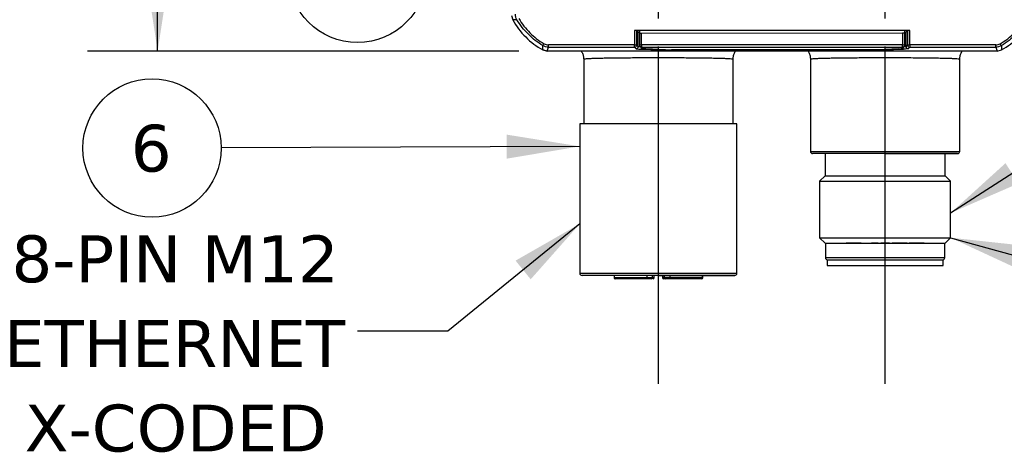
# Model space of a CAD drawing. Header units: millimetres. Extents: x 13 to 546, y 13 to 419.
# Tile 10 of 48: x 160 to 249, y 191 to 230. Entities that reach past the tile are written whole.
import ezdxf

# ---------------------------------------------------------------- set-up
doc = ezdxf.new("R2010")
doc.units = ezdxf.units.MM
doc.header["$LTSCALE"] = 2
doc.linetypes.add('SLD-Center', pattern=[19.05, 15.24, -1.27, 1.27, -1.27])
doc.linetypes.add('SLD-Solid', pattern=[0])
doc.layers.add('CENTER', color=40, linetype='SLD-Center')
doc.layers.add('DIMENSIONS', color=140, linetype='SLD-Solid', lineweight=25)
doc.layers.add('TEXT', color=140, linetype='SLD-Solid', lineweight=25)
doc.styles.add('SLDTEXTSTYLE0', font='VERDANA.TTF')
doc.styles.get("Standard").update_dxf_attribs({"font": 'VERDANA.TTF'})
doc.dimstyles.new('SLDDIMSTYLE0', dxfattribs={"dimtxt": 4.316016, "dimasz": 6.604, "dimexe": 0, "dimexo": 0.0625, "dimgap": 1.079004, "dimtad": 0, "dimtih": 1, "dimtoh": 1, "dimrnd": 1e-09, "dimzin": 12, "dimdsep": 46, "dimtxsty": 'SLDTEXTSTYLE0', "dimsah": 1, "dimcen": 0.09, "dimadec": 0, "dimazin": 3, "dimtfac": 1, "dimtofl": 0, "dimtmove": 0, "dimatfit": 3, "dimfxl": 0, "dimfrac": 2, "dimtolj": 1, "dimtzin": 12, "dimarcsym": 0})
doc.dimstyles.new('SLDDIMSTYLE1', dxfattribs={"dimtxt": 0.18, "dimasz": 6.604, "dimexe": 0, "dimexo": 0.0625, "dimgap": 0, "dimtad": 0, "dimtih": 1, "dimtoh": 1, "dimdec": 0, "dimrnd": 1e-09, "dimzin": 0, "dimdsep": 46, "dimtxsty": 'Standard', "dimsah": 1, "dimcen": 0.09, "dimadec": 0, "dimazin": 0, "dimtfac": 6.604, "dimtdec": 0, "dimtofl": 0, "dimtmove": 0, "dimatfit": 3, "dimfxl": 0, "dimfrac": 2, "dimtolj": 1, "dimtzin": 0, "dimarcsym": 0})

# ---------------------------------------------------------------- blocks, each defined once
blk = doc.blocks.new('_D_1')
at = {"layer": 'DIMENSIONS'}
for p, q in [((204.822, 284.271), (165.811, 284.271)), ((172.161, 284.271), (172.161, 267.128)), ((165.748, 259.302), (164.299, 259.302)), ((164.299, 259.302), (164.299, 252.443)), ((178.574, 259.302), (180.023, 259.302)), ((180.023, 259.302), (180.023, 252.443)), ((164.299, 252.443), (165.748, 252.443)), ((180.023, 252.443), (178.574, 252.443)), ((172.161, 226.764), (172.161, 251.476)), ((204.822, 226.764), (165.811, 226.764))]:
    blk.add_line(p, q, dxfattribs=at)
for points in [[(172.161, 284.271), (171.145, 277.667), (173.177, 277.667)], [(172.161, 226.764), (173.177, 233.368), (171.145, 233.368)]]:
    blk.add_solid(points, dxfattribs=at)
at = {"layer": 'DIMENSIONS', "char_height": 4.2333, "attachment_point": 1, "style": 'SLDTEXTSTYLE0'}
for s, insert in [('57.5', (165.748, 265.645)), ('2.26', (165.748, 257.819))]:
    blk.add_mtext(s, dxfattribs=dict(at, insert=insert))
blk = doc.blocks.new('SW_NOTE_0_10')
at = {"layer": 'TEXT', "color": 0, "char_height": 4.2333, "attachment_point": 2, "style": 'SLDTEXTSTYLE0'}
for s, insert in [('8-PIN M12', (-16.486, 8.663)), ('ETHERNET', (-16.537, 1.019)), ('X-CODED', (-16.44, -6.626))]:
    blk.add_mtext(s, dxfattribs=dict(at, insert=insert))
blk = doc.blocks.new('SW_NOTE_0_12')
at = {"layer": 'TEXT', "color": 0}
blk.add_circle((-6.247, -0.024), 6.247, dxfattribs=at)
at = {"layer": 'TEXT', "color": 0, "insert": (-6.322, 2.081), "char_height": 4.233, "attachment_point": 2, "style": 'SLDTEXTSTYLE0'}
blk.add_mtext('6', dxfattribs=at)
blk = doc.blocks.new('SW_NOTE_0_18')
at = {"layer": 'TEXT', "color": 0}
blk.add_circle((-6.218, -0.605), 6.247, dxfattribs=at)
at = {"layer": 'TEXT', "color": 0, "insert": (-6.369, 1.499), "char_height": 4.2333, "attachment_point": 2, "style": 'SLDTEXTSTYLE0'}
blk.add_mtext('12', dxfattribs=at)

msp = doc.modelspace()

# ---------------------------------------------------------------- linework, layer by layer
for p, q in [((204.16103, 229.964641), (204.263815, 229.572478)), ((204.647308, 229.59563), (204.263815, 229.572478)), ((215.707944, 228.621001), (215.267948, 228.621001)), ((215.267948, 228.621001), (215.269622, 227.312789)), ((215.467835, 228.61392), (215.606713, 228.468025)), ((215.4695, 227.313045), (215.467835, 228.61392)), ((215.606713, 227.168899), (215.606713, 228.468025)), ((239.718943, 228.621001), (215.707944, 228.621001)), ((215.707956, 228.611951), (215.707944, 228.621001)), ((215.71656, 228.611951), (215.707956, 228.611951)), ((215.915396, 228.343845), (215.715396, 228.343589)), ((215.715396, 228.343589), (215.716716, 227.312533)), ((215.71656, 228.611951), (215.716903, 228.343591)), ((239.51153, 228.374037), (215.915396, 228.343845)), ((215.916715, 227.312789), (215.915396, 228.343845)), ((239.51153, 228.374037), (239.510172, 227.312789)), ((239.711409, 228.374292), (239.51153, 228.374037)), ((239.710023, 228.374292), (239.710327, 228.611951)), ((239.710172, 227.312533), (239.71153, 228.374292)), ((239.718931, 228.611951), (239.710327, 228.611951)), ((239.718943, 228.621001), (239.718931, 228.611951)), ((240.158939, 228.621001), (239.718943, 228.621001)), ((239.820174, 228.468025), (239.959052, 228.61392)), ((239.820174, 227.168899), (239.820174, 228.468025)), ((239.959052, 228.61392), (239.957387, 227.313045)), ((240.157266, 227.312789), (240.158939, 228.621001)), ((206.969935, 226.866358), (206.990746, 227.251792)), ((207.362097, 226.763573), (207.497879, 227.112924)), ((207.497879, 227.112924), (215.269622, 227.112924)), ((215.269622, 227.312789), (207.49828, 227.312789)), ((215.269621, 227.112924), (215.406835, 226.968778)), ((215.269622, 227.312789), (215.4695, 227.313045)), ((215.606713, 227.168899), (215.4695, 227.313045)), ((215.716716, 227.312533), (215.916715, 227.312789)), ((215.771853, 227.174894), (215.766512, 227.180733)), ((215.771853, 227.174894), (215.90828, 227.031575)), ((215.916715, 227.312789), (215.916715, 227.112924)), ((239.510172, 227.312789), (215.916715, 227.312789)), ((215.916715, 227.112924), (239.510172, 227.112924)), ((216.053142, 226.969605), (215.916715, 227.112924)), ((239.510172, 227.112924), (239.373746, 226.969605)), ((239.510172, 227.112924), (239.510172, 227.312789)), ((239.510172, 227.312789), (239.710172, 227.312533)), ((239.518608, 227.031575), (239.655034, 227.174894)), ((239.957387, 227.313045), (239.820174, 227.168899)), ((239.957387, 227.313045), (240.157266, 227.312789)), ((240.020052, 226.968778), (240.157266, 227.112924)), ((240.157266, 227.312789), (240.157266, 227.112924)), ((247.928608, 227.312789), (240.157266, 227.312789)), ((240.157266, 227.112924), (247.929008, 227.112924)), ((247.929008, 227.112924), (248.064763, 226.763573)), ((248.436141, 227.251791), (248.456908, 226.866349)), ((206.969935, 226.866358), (207.362097, 226.763573)), ((207.362097, 226.763573), (206.969935, 226.866358)), ((248.064763, 226.763573), (207.362097, 226.763573)), ((215.833417, 226.933627), (217.634368, 226.869826)), ((216.275718, 226.950668), (218.076685, 226.886866)), ((218.083766, 226.886875), (216.282799, 226.950677)), ((236.819945, 226.879119), (218.606942, 226.879119)), ((218.606942, 226.878985), (218.606942, 226.879119)), ((218.606942, 226.878985), (236.819945, 226.878985)), ((218.606942, 226.855409), (218.606942, 226.878985)), ((218.606942, 226.855409), (236.819945, 226.855409)), ((236.819945, 226.878985), (236.819945, 226.879119)), ((236.819945, 226.878985), (236.819945, 226.855409)), ((239.14408, 226.950677), (237.343129, 226.886876)), ((237.35021, 226.886867), (239.151161, 226.950668)), ((237.79251, 226.869825), (239.593478, 226.933627)), ((248.064763, 226.763573), (248.456908, 226.866349)), ((210.675823, 226.01938), (210.675823, 220.193859)), ((224.175823, 220.193859), (224.175823, 226.019368)), ((231.175848, 226.01938), (231.175848, 217.701459)), ((244.675798, 217.701459), (244.675798, 226.019368)), ((210.325823, 220.193859), (210.325823, 206.697059)), ((224.525823, 220.193859), (210.325823, 220.193859)), ((224.525823, 206.697059), (224.525823, 220.193859)), ((231.175848, 217.701459), (244.675798, 217.701459)), ((232.500823, 217.501459), (232.500823, 215.501459)), ((243.350823, 215.501459), (243.350823, 217.501459)), ((232.500823, 215.501459), (232.000823, 215.001459)), ((232.500823, 215.501459), (243.350823, 215.501459)), ((243.850823, 215.001459), (243.350823, 215.501459)), ((232.000823, 215.001459), (232.000823, 209.901459)), ((232.000823, 215.001459), (237.925823, 215.001459)), ((237.925823, 215.001459), (243.850823, 215.001459)), ((243.850823, 209.901459), (243.850823, 215.001459)), ((232.000823, 209.901459), (232.500823, 209.401459)), ((232.000823, 209.901459), (243.850823, 209.901459)), ((232.500823, 209.401459), (243.350823, 209.401459)), ((232.525823, 209.401459), (232.525823, 208.101459)), ((243.325823, 208.101459), (243.325823, 209.401459)), ((243.350823, 209.401459), (243.850823, 209.901459)), ((232.525823, 208.101459), (243.325823, 208.101459)), ((232.675823, 207.901459), (232.675823, 207.401459)), ((232.675823, 207.901459), (243.175823, 207.901459)), ((243.175823, 207.401459), (243.175823, 207.901459)), ((210.325823, 206.697059), (224.525823, 206.697059)), ((232.675823, 207.401459), (243.175823, 207.401459)), ((213.4175, 206.497059), (213.4175, 206.301059)), ((213.4175, 206.301059), (213.430029, 206.301059)), ((213.430029, 206.497059), (213.430029, 206.301059)), ((213.430029, 206.301059), (216.401494, 206.301059)), ((216.401494, 206.301059), (216.401494, 206.497059)), ((216.401494, 206.301059), (216.900823, 206.301059)), ((216.900823, 206.301059), (216.900823, 206.497059)), ((216.900823, 206.301059), (217.045823, 206.301059)), ((217.045823, 206.301059), (217.045823, 206.497059)), ((217.805823, 206.497059), (217.805823, 206.301059)), ((217.950823, 206.301059), (217.805823, 206.301059)), ((217.950823, 206.497059), (217.950823, 206.301059)), ((217.950823, 206.301059), (218.350823, 206.301059)), ((218.350823, 206.301059), (218.450152, 206.301059)), ((218.450152, 206.497059), (218.450152, 206.301059)), ((218.450152, 206.301059), (221.421618, 206.301059)), ((221.421618, 206.301059), (221.421999, 206.497059)), ((221.421618, 206.301059), (221.434147, 206.301059)), ((221.434147, 206.301059), (221.434147, 206.497059))]:
    msp.add_line(p, q)
at = {"flags": 128}
msp.add_lwpolyline([(215.269622, 227.112924), (215.269622, 227.117987), (215.269622, 227.130191), (215.269622, 227.149089), (215.269622, 227.173988), (215.269622, 227.203976), (215.269622, 227.237952), (215.269622, 227.274672), (215.269622, 227.312789)], dxfattribs=at)
for centre, radius, start, end in [((215.269328, 227.313095), 0.200172, 270.08399248, 359.98561415), ((215.406541, 227.168949), 0.200172, 270.08399248, 359.98561415), ((215.916683, 227.312533), 0.199846, 179.99999437, 181.00569981), ((215.91642, 227.312532), 0.199609, 223.59362075, 270.08481266), ((216.05285, 227.169223), 0.199618, 223.59478605, 270.08364736), ((239.374037, 227.169223), 0.199618, 269.91636067, 316.40521382), ((239.608646, 227.067456), 0.134685, 207.18688143, 263.53361262), ((239.510463, 227.312543), 0.199619, 269.91643762, 316.40512905), ((239.510448, 227.312502), 0.199602, 316.41659959, 359.00223051), ((240.020346, 227.168949), 0.200172, 180.01438577, 269.91600752), ((240.157559, 227.313095), 0.200172, 180.01438558, 269.91600752), ((217.627143, 226.983799), 0.114202, 273.62686307, 312.826673), ((231.375848, 217.701459), 0.2, 180, 270), ((244.475798, 217.701459), 0.2, 270, 360), ((232.725823, 208.101459), 0.2, 180, 270), ((243.125823, 208.101459), 0.2, 270, 0), ((210.525823, 206.697059), 0.2, 180, 270), ((224.325823, 206.697059), 0.2, 270, 0), ((213.5175, 206.301059), 0.1, 180, 270), ((213.528488, 206.299517), 0.098471, 179.10298071, 269.07397282), ((216.520794, 206.2776), 0.121584, 168.8756276, 219.01583017), ((216.800823, 206.301059), 0.1, 270, 0), ((216.945823, 206.301059), 0.1, 270, 360), ((217.905823, 206.301059), 0.1, 180, 270), ((218.050823, 206.301059), 0.1, 180, 270), ((218.330852, 206.2776), 0.121584, 320.98416983, 11.1243724), ((221.323159, 206.299517), 0.098471, 270.92602718, 0.89701929), ((221.334147, 206.301059), 0.1, 270, 0)]:
    msp.add_arc(centre, radius, start, end)
for centre, start_param, end_param in [((215.267957, 228.613664), 0.034908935, 1.570843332), ((240.15893, 228.613664), 1.570749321, 3.106683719)]:
    msp.add_ellipse(centre, major_axis=(0.2, 0), ratio=0.036687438, start_param=start_param, end_param=end_param)
for points in [[(204.647308, 229.59563), (204.55572, 229.751732), (204.509217, 229.921294), (204.508527, 230.102615)], [(207.497879, 227.112924), (207.316814, 227.113614), (207.147158, 227.159984), (206.990746, 227.251792)], [(207.092221, 227.423987), (207.215463, 227.352174), (207.355817, 227.313793), (207.49828, 227.312789)], [(247.928608, 227.312789), (248.071243, 227.31379), (248.211575, 227.352268), (248.334666, 227.423987)], [(248.436141, 227.251791), (248.280002, 227.160146), (248.11039, 227.113613), (247.929008, 227.112924)], [(216.282799, 226.950677), (216.1438, 226.955648), (216.059932, 226.962468), (216.053142, 226.969605)], [(218.606942, 226.855409), (218.248131, 226.855409), (217.894328, 226.860615), (217.634367, 226.869826)], [(218.083766, 226.886875), (218.223185, 226.881936), (218.413362, 226.879119), (218.606942, 226.879119)], [(237.343129, 226.886876), (237.203045, 226.881958), (237.014513, 226.879119), (236.819945, 226.879119)], [(239.14408, 226.950677), (239.28367, 226.955623), (239.366987, 226.962504), (239.373746, 226.969605)], [(240.020052, 226.968778), (240.007536, 226.955628), (239.853492, 226.942839), (239.593478, 226.933627)], [(216.426327, 206.201059), (215.00332, 206.201059), (213.891687, 206.201059), (213.526896, 206.201059)], [(218.42532, 206.201059), (218.413052, 206.201059), (218.388516, 206.201059), (218.363388, 206.201059), (218.350823, 206.201059)], [(221.32475, 206.201059), (220.95996, 206.201059), (219.848327, 206.201059), (218.42532, 206.201059)]]:
    msp.add_open_spline(points, degree=3)
for points, knots in [([(204.819522, 229.697075), (205.096072, 229.229692), (205.429811, 228.799631), (206.198048, 228.03176), (206.624246, 227.700995), (207.092221, 227.423987)], [0, 0, 0, 0, 0.5, 0.5, 1, 1, 1, 1]), ([(248.334666, 227.423987), (248.802002, 227.700617), (249.232006, 228.03443), (249.999746, 228.802799), (250.330438, 229.229054), (250.607365, 229.697075)], [0, 0, 0, 0, 0.5, 0.5, 1, 1, 1, 1]), ([(204.263815, 229.572478), (204.576676, 229.01664), (204.971698, 228.493266), (205.890723, 227.574242), (206.414097, 227.179219), (206.969935, 226.866358)], [0, 0, 0, 0, 0.5, 0.5, 1, 1, 1, 1]), ([(206.990746, 227.251791), (206.50796, 227.537528), (206.068893, 227.87826), (205.276371, 228.670403), (204.932569, 229.113459), (204.647308, 229.59563)], [0, 0, 0, 0, 0.5, 0.5, 1, 1, 1, 1]), ([(250.779579, 229.59563), (250.493925, 229.112796), (250.153269, 228.67367), (249.36126, 227.881012), (248.918263, 227.537135), (248.436141, 227.251791)], [0, 0, 0, 0, 0.5, 0.5, 1, 1, 1, 1]), ([(248.456908, 226.866349), (249.012757, 227.179198), (249.536142, 227.574219), (250.455174, 228.493251), (250.850195, 229.016636), (251.163044, 229.572485)], [0, 0, 0, 0, 0.5, 0.5, 1, 1, 1, 1]), ([(215.606713, 228.468025), (215.6121, 228.464952), (215.621556, 228.459557), (215.688121, 228.454757), (215.716764, 228.452691)], [0, 0, 0, 0, 0.569713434, 1, 1, 1, 1]), ([(239.710123, 228.452661), (239.736896, 228.454545), (239.804866, 228.459328), (239.814397, 228.464743), (239.820174, 228.468025)], [0, 0, 0, 0, 0.3938940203, 1, 1, 1, 1]), ([(206.990746, 227.251791), (206.991537, 227.253255), (207.001977, 227.271024), (207.041333, 227.337768), (207.068698, 227.384124), (207.092221, 227.423987)], [0, 0, 0, 0, 0.5, 0.5, 1, 1, 1, 1]), ([(207.497879, 227.112927), (207.497725, 227.114627), (207.497687, 227.135258), (207.49788, 227.212723), (207.498094, 227.266522), (207.49828, 227.312789)], [0, 0, 0, 0, 0.5, 0.5, 1, 1, 1, 1]), ([(215.798599, 227.146797), (215.767415, 227.148674), (215.696271, 227.152956), (215.628265, 227.160479), (215.6139, 227.166091), (215.606713, 227.168899)], [0, 0, 0, 0, 0.280541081, 0.64003468, 1, 1, 1, 1]), ([(215.716751, 227.309019), (215.719296, 227.288621), (215.724599, 227.246121), (215.745019, 227.200849), (215.765105, 227.18415), (215.767952, 227.181782)], [0, 0, 0, 0, 0.441980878, 0.920879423, 1, 1, 1, 1]), ([(215.941201, 227.016732), (215.93821, 227.009591), (215.925749, 226.979837), (215.887267, 226.945377), (215.851367, 226.937544), (215.833417, 226.933627)], [0, 0, 0, 0, 0.136366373, 0.568183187, 1, 1, 1, 1]), ([(239.820174, 227.168899), (239.812876, 227.166101), (239.798276, 227.160504), (239.730593, 227.152984), (239.659543, 227.148693), (239.628296, 227.146805)], [0, 0, 0, 0, 0.358938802, 0.718066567, 1, 1, 1, 1]), ([(247.929008, 227.112924), (247.928941, 227.1148), (247.928875, 227.13717), (247.928741, 227.210803), (247.928674, 227.261653), (247.928608, 227.312789)], [0, 0, 0, 0, 0.5, 0.5, 1, 1, 1, 1]), ([(248.436139, 227.251794), (248.43516, 227.253151), (248.424632, 227.270862), (248.385328, 227.337632), (248.358088, 227.384062), (248.334666, 227.423987)], [0, 0, 0, 0, 0.5, 0.5, 1, 1, 1, 1]), ([(210.455921, 226.763573), (210.480111, 226.725359), (210.564763, 226.591623), (210.65611, 226.332914), (210.669224, 226.124692), (210.675858, 226.019365)], [0, 0, 0, 0, 0.165064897, 0.577657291, 1, 1, 1, 1]), ([(224.167164, 226.01948), (224.169121, 226.021194), (224.178787, 226.029657), (224.06697, 226.044039), (223.855426, 226.0584), (223.657287, 226.067955), (223.523013, 226.07361), (223.38373, 226.078812), (223.242281, 226.083563), (222.985458, 226.091377), (222.57233, 226.101662), (221.948932, 226.113429), (221.263149, 226.123388), (220.531081, 226.131541), (219.768095, 226.137887), (218.988654, 226.142426), (218.206051, 226.145159), (217.425859, 226.146093), (216.645693, 226.14516), (215.863163, 226.142428), (215.083762, 226.137888), (214.320766, 226.131542), (213.588715, 226.123391), (213.043512, 226.115472), (212.660468, 226.108793), (212.414277, 226.10402), (212.18014, 226.098958), (211.959072, 226.093605), (211.688264, 226.086228), (211.370992, 226.075776), (211.084892, 226.063241), (210.873239, 226.050473), (210.742233, 226.038029), (210.669642, 226.02755), (210.686336, 226.021315), (210.690761, 226.019662)], [0, 0, 0, 0, 0.013012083, 0.064246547, 0.109559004, 0.126034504, 0.141560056, 0.156135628, 0.16976119, 0.182436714, 0.225351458, 0.26735299, 0.308441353, 0.348616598, 0.387878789, 0.426228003, 0.463664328, 0.500187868, 0.53670634, 0.574139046, 0.612486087, 0.651747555, 0.691923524, 0.733014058, 0.74971639, 0.766565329, 0.783560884, 0.80070306, 0.817991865, 0.851440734, 0.890824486, 0.92038901, 0.952592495, 0.987434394, 1, 1, 1, 1]), ([(215.406835, 226.968778), (215.413187, 226.962102), (215.454314, 226.955715), (215.60137, 226.943616), (215.704111, 226.938249), (215.833416, 226.933627)], [0, 0, 0, 0, 0.5, 0.5, 1, 1, 1, 1]), ([(224.175789, 226.019365), (224.181161, 226.114073), (224.189286, 226.257295), (224.24221, 226.446972), (224.297772, 226.586564), (224.355389, 226.696329), (224.39006, 226.746521), (224.401839, 226.763573)], [0, 0, 0, 0, 0.346371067, 0.523798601, 0.705654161, 0.899999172, 1, 1, 1, 1]), ([(230.955946, 226.763573), (230.980135, 226.725359), (231.064788, 226.591624), (231.156134, 226.332914), (231.169249, 226.124692), (231.175883, 226.019365)], [0, 0, 0, 0, 0.165064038, 0.577656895, 1, 1, 1, 1]), ([(244.667139, 226.01948), (244.669097, 226.021194), (244.678762, 226.029657), (244.566947, 226.044038), (244.355404, 226.0584), (244.157266, 226.067955), (244.022993, 226.07361), (243.88371, 226.078812), (243.742262, 226.083562), (243.48544, 226.091376), (243.072314, 226.101661), (242.448918, 226.113429), (241.763137, 226.123388), (241.031071, 226.13154), (240.268088, 226.137886), (239.488649, 226.142426), (238.706049, 226.145159), (237.925859, 226.146093), (237.145695, 226.14516), (236.363168, 226.142427), (235.583769, 226.137888), (234.820776, 226.131542), (234.088727, 226.12339), (233.543526, 226.115472), (233.160483, 226.108793), (232.914293, 226.10402), (232.680157, 226.098957), (232.459089, 226.093605), (232.188283, 226.086228), (231.871012, 226.075776), (231.584913, 226.063241), (231.373262, 226.050473), (231.242257, 226.038029), (231.169667, 226.02755), (231.186361, 226.021315), (231.190785, 226.019662)], [0, 0, 0, 0, 0.013011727, 0.064246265, 0.10955877, 0.12603428, 0.141559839, 0.156135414, 0.169760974, 0.182436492, 0.22535127, 0.267352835, 0.308441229, 0.348616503, 0.387878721, 0.426227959, 0.463664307, 0.500187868, 0.536706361, 0.574139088, 0.612486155, 0.651747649, 0.691923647, 0.733014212, 0.749716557, 0.766565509, 0.783561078, 0.800703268, 0.817992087, 0.851440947, 0.890824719, 0.920389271, 0.952592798, 0.98743475, 1, 1, 1, 1]), ([(236.819945, 226.855409), (237.002108, 226.855409), (237.177598, 226.856695), (237.512319, 226.861666), (237.662152, 226.865247), (237.79251, 226.869825)], [0, 0, 0, 0, 0.5, 0.5, 1, 1, 1, 1]), ([(237.726183, 226.900186), (237.730476, 226.895505), (237.749493, 226.874766), (237.773738, 226.871981), (237.792511, 226.869825)], [0, 0, 0, 0, 0.22571679, 1, 1, 1, 1]), ([(244.675764, 226.019365), (244.681136, 226.114073), (244.689261, 226.257295), (244.742186, 226.446972), (244.797747, 226.586564), (244.855364, 226.69633), (244.890035, 226.746521), (244.901814, 226.763573)], [0, 0, 0, 0, 0.3463714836, 0.5237992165, 0.7056549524, 0.9000001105, 1, 1, 1, 1]), ([(237.925823, 217.501459), (239.662936, 217.501459), (241.329031, 217.501459), (243.785679, 217.501459), (244.475798, 217.501459), (244.475798, 217.501459), (243.785679, 217.501459), (241.329031, 217.501459), (239.662936, 217.501459), (236.188711, 217.501459), (234.522615, 217.501459), (232.065968, 217.501459), (231.375848, 217.501459), (231.375848, 217.501459)], [0, 0, 0, 0, 0.166666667, 0.166666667, 0.333333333, 0.333333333, 0.5, 0.5, 0.666666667, 0.666666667, 0.833333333, 0.833333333, 1, 1, 1, 1]), ([(244.475798, 217.501459), (244.475798, 217.501459), (243.785679, 217.501459), (241.329031, 217.501459), (239.662936, 217.501459), (237.925823, 217.501459)], [0, 0, 0, 0, 0.5, 0.5, 1, 1, 1, 1]), ([(235.003999, 209.401459), (235.003999, 209.401459), (234.971667, 209.401459), (234.860595, 209.401459), (234.782539, 209.401459), (234.625459, 209.401459), (234.547403, 209.401459), (234.436331, 209.401459), (234.403999, 209.401459), (234.403999, 209.401459)], [0, 0, 0, 0, 0.25, 0.25, 0.5, 0.5, 0.75, 0.75, 1, 1, 1, 1]), ([(235.291201, 209.401459), (235.291201, 209.401459), (235.258869, 209.401459), (235.147797, 209.401459), (235.069741, 209.401459), (234.912661, 209.401459), (234.834605, 209.401459), (234.723533, 209.401459), (234.691201, 209.401459), (234.691201, 209.401459)], [0, 0, 0, 0, 0.25, 0.25, 0.5, 0.5, 0.75, 0.75, 1, 1, 1, 1]), ([(235.756347, 209.401459), (235.756347, 209.401459), (235.724015, 209.401459), (235.612943, 209.401459), (235.534887, 209.401459), (235.377807, 209.401459), (235.299751, 209.401459), (235.188679, 209.401459), (235.156347, 209.401459), (235.156347, 209.401459)], [0, 0, 0, 0, 0.25, 0.25, 0.5, 0.5, 0.75, 0.75, 1, 1, 1, 1]), ([(236.563864, 209.401459), (236.569704, 209.401459), (236.614101, 209.401459), (236.682848, 209.401459), (236.753092, 209.401459), (236.761995, 209.401459), (236.766446, 209.401459)], [0, 0, 0, 0, 0.048056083, 0.365370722, 0.682685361, 1, 1, 1, 1]), ([(236.563864, 209.401459), (236.565034, 209.401459), (236.604454, 209.401459), (236.685776, 209.401459), (236.784347, 209.401459), (236.853878, 209.401459), (236.862876, 209.401459), (236.867375, 209.401459)], [0, 0, 0, 0, 0.00758675, 0.2556900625, 0.503793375, 0.7518966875, 1, 1, 1, 1]), ([(237.305493, 209.401459), (237.305493, 209.401459), (237.273161, 209.401459), (237.162089, 209.401459), (237.084033, 209.401459), (236.926953, 209.401459), (236.848897, 209.401459), (236.737825, 209.401459), (236.705493, 209.401459), (236.705493, 209.401459)], [0, 0, 0, 0, 0.25, 0.25, 0.5, 0.5, 0.75, 0.75, 1, 1, 1, 1]), ([(238.124894, 209.401459), (238.124894, 209.401459), (238.092562, 209.401459), (237.98149, 209.401459), (237.903434, 209.401459), (237.746355, 209.401459), (237.668298, 209.401459), (237.557226, 209.401459), (237.524894, 209.401459), (237.524894, 209.401459)], [0, 0, 0, 0, 0.25, 0.25, 0.5, 0.5, 0.75, 0.75, 1, 1, 1, 1]), ([(238.137913, 209.401459), (238.137913, 209.401459), (238.105581, 209.401459), (237.994509, 209.401459), (237.916453, 209.401459), (237.759373, 209.401459), (237.681317, 209.401459), (237.570245, 209.401459), (237.537913, 209.401459), (237.537913, 209.401459)], [0, 0, 0, 0, 0.25, 0.25, 0.5, 0.5, 0.75, 0.75, 1, 1, 1, 1]), ([(238.225823, 209.401459), (238.225823, 209.401459), (238.193491, 209.401459), (238.082419, 209.401459), (238.004363, 209.401459), (237.847283, 209.401459), (237.769227, 209.401459), (237.658155, 209.401459), (237.625823, 209.401459), (237.625823, 209.401459)], [0, 0, 0, 0, 0.25, 0.25, 0.5, 0.5, 0.75, 0.75, 1, 1, 1, 1]), ([(238.326752, 209.401459), (238.326752, 209.401459), (238.29442, 209.401459), (238.183348, 209.401459), (238.105292, 209.401459), (237.948212, 209.401459), (237.870156, 209.401459), (237.759084, 209.401459), (237.726752, 209.401459), (237.726752, 209.401459)], [0, 0, 0, 0, 0.25, 0.25, 0.5, 0.5, 0.75, 0.75, 1, 1, 1, 1]), ([(239.151592, 209.401459), (239.151592, 209.401459), (239.11926, 209.401459), (239.008188, 209.401459), (238.930132, 209.401459), (238.773052, 209.401459), (238.694996, 209.401459), (238.583924, 209.401459), (238.551592, 209.401459), (238.551592, 209.401459)], [0, 0, 0, 0, 0.25, 0.25, 0.5, 0.5, 0.75, 0.75, 1, 1, 1, 1]), ([(239.584272, 209.401459), (239.584272, 209.401459), (239.55194, 209.401459), (239.440868, 209.401459), (239.362811, 209.401459), (239.205732, 209.401459), (239.127676, 209.401459), (239.016603, 209.401459), (238.984272, 209.401459), (238.984272, 209.401459)], [0, 0, 0, 0, 0.25, 0.25, 0.5, 0.5, 0.75, 0.75, 1, 1, 1, 1]), ([(239.6852, 209.401459), (239.6852, 209.401459), (239.652869, 209.401459), (239.541796, 209.401459), (239.46374, 209.401459), (239.306661, 209.401459), (239.228604, 209.401459), (239.117532, 209.401459), (239.0852, 209.401459), (239.0852, 209.401459)], [0, 0, 0, 0, 0.25, 0.25, 0.5, 0.5, 0.75, 0.75, 1, 1, 1, 1]), ([(239.921525, 209.401459), (239.921525, 209.401459), (239.889193, 209.401459), (239.778121, 209.401459), (239.700065, 209.401459), (239.542985, 209.401459), (239.464929, 209.401459), (239.353857, 209.401459), (239.321525, 209.401459), (239.321525, 209.401459)], [0, 0, 0, 0, 0.25, 0.25, 0.5, 0.5, 0.75, 0.75, 1, 1, 1, 1]), ([(240.698984, 209.401459), (240.698984, 209.401459), (240.666652, 209.401459), (240.55558, 209.401459), (240.477523, 209.401459), (240.320444, 209.401459), (240.242388, 209.401459), (240.131316, 209.401459), (240.098984, 209.401459), (240.098984, 209.401459)], [0, 0, 0, 0, 0.25, 0.25, 0.5, 0.5, 0.75, 0.75, 1, 1, 1, 1]), ([(241.158003, 209.401459), (241.158003, 209.401459), (241.125671, 209.401459), (241.014599, 209.401459), (240.936543, 209.401459), (240.779464, 209.401459), (240.701407, 209.401459), (240.590335, 209.401459), (240.558003, 209.401459), (240.558003, 209.401459)], [0, 0, 0, 0, 0.25, 0.25, 0.5, 0.5, 0.75, 0.75, 1, 1, 1, 1]), ([(241.448388, 209.401459), (241.448388, 209.401459), (241.416056, 209.401459), (241.304984, 209.401459), (241.226928, 209.401459), (241.069848, 209.401459), (240.991792, 209.401459), (240.88072, 209.401459), (240.848388, 209.401459), (240.848388, 209.401459)], [0, 0, 0, 0, 0.25, 0.25, 0.5, 0.5, 0.75, 0.75, 1, 1, 1, 1]), ([(217.425823, 206.497059), (219.255765, 206.497059), (221.010896, 206.497059), (223.598824, 206.497059), (224.325823, 206.497059), (224.325823, 206.497059), (223.598824, 206.497059), (221.010896, 206.497059), (219.255765, 206.497059), (215.595881, 206.497059), (213.840751, 206.497059), (211.252822, 206.497059), (210.525823, 206.497059), (210.525823, 206.497059)], [0, 0, 0, 0, 0.166666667, 0.166666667, 0.333333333, 0.333333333, 0.5, 0.5, 0.666666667, 0.666666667, 0.833333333, 0.833333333, 1, 1, 1, 1]), ([(216.800823, 206.201059), (216.800823, 206.201059), (216.757966, 206.201059), (216.611514, 206.201059), (216.51611, 206.201059), (216.426327, 206.201059)], [0, 0, 0, 0, 0.5, 0.5, 1, 1, 1, 1]), ([(224.325823, 206.497059), (224.325823, 206.497059), (223.598824, 206.497059), (221.010896, 206.497059), (219.255765, 206.497059), (217.425823, 206.497059)], [0, 0, 0, 0, 0.5, 0.5, 1, 1, 1, 1]), ([(217.973958, 206.201059), (217.958696, 206.201059), (217.90404, 206.201059), (217.897199, 206.201059), (217.892269, 206.201059)], [0, 0, 0, 0, 0.279241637, 1, 1, 1, 1]), ([(218.350823, 206.201059), (218.331132, 206.201059), (218.292291, 206.201059), (218.236181, 206.201059), (218.184238, 206.201059), (218.137862, 206.201059), (218.098778, 206.201059), (218.07142, 206.201059), (218.053516, 206.201059), (218.051735, 206.201059), (218.050823, 206.201059)], [0, 0, 0, 0, 0.125291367, 0.247130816, 0.370461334, 0.500055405, 0.624209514, 0.759948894, 0.877108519, 1, 1, 1, 1]), ([(218.350823, 206.201059), (218.350823, 206.201059), (218.350823, 206.210863), (218.350823, 206.249947), (218.350823, 206.277534), (218.350823, 206.301059)], [0, 0, 0, 0, 0.5, 0.5, 1, 1, 1, 1])]:
    msp.add_open_spline(points, degree=3, knots=knots)
at = {"layer": 'CENTER'}
for p, q in [((217.425823, 196.698564), (217.425823, 231.193326)), ((237.925823, 196.698564), (237.925823, 231.193326))]:
    msp.add_line(p, q, dxfattribs=at)

# ---------------------------------------------------------------- block references
at = {"layer": 'TEXT'}
for name, p in [('SW_NOTE_0_18', (196.439488, 234.387412)), ('SW_NOTE_0_12', (177.898583, 218.02944)), ('SW_NOTE_0_10', (190.227183, 201.450606))]:
    msp.add_blockref(name, p, dxfattribs=at)

# ---------------------------------------------------------------- dimensions: what is measured, and where the dimension line sits
at = {"layer": 'DIMENSIONS'}
dim = msp.add_linear_dim(base=(172.160927, 226.763573), p1=(207.362116, 284.270721), p2=(207.362097, 226.763573), angle=90, dimstyle='SLDDIMSTYLE0', dxfattribs=at)
dim.commit()
dim.dimension.update_dxf_attribs({"geometry": '_D_1', "text_midpoint": (172.160927, 259.302191), "dimtype": 160})

# ---------------------------------------------------------------- leaders
at = {"layer": 'TEXT'}
for points in [[(243.850823, 212.136405), (257.324983, 220.842553), (268.310753, 220.842553)], [(210.325823, 218.153168), (177.898583, 218.02944)], [(210.325823, 211.152973), (198.395436, 201.450606), (190.227183, 201.450606)], [(243.850823, 209.901459), (272.61606, 201.926107)]]:
    msp.add_leader(points, dimstyle='SLDDIMSTYLE1', dxfattribs=at)

doc.saveas('drawing.dxf')
